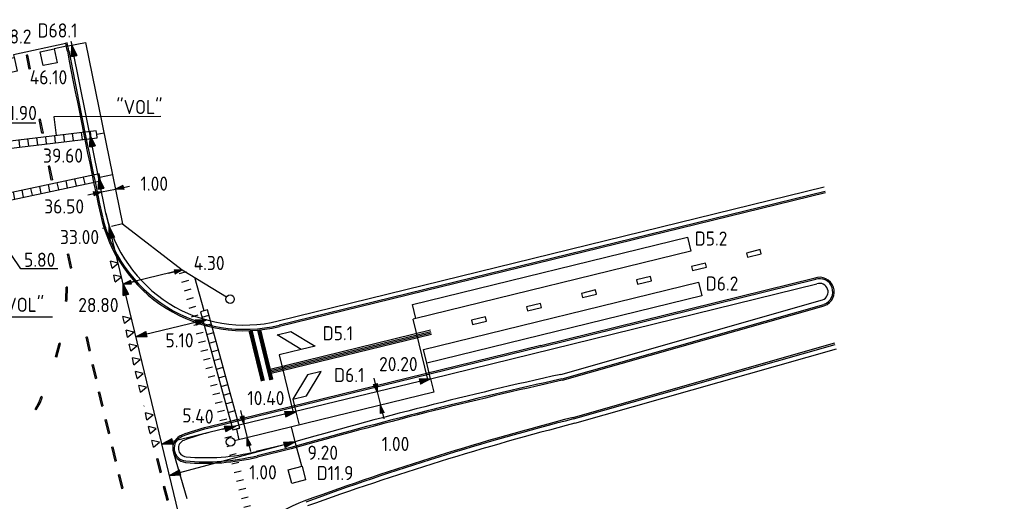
# Model space of a CAD drawing. Extents: x 124708 to 143435, y 487373 to 494715.
# Tile 29 of 32: x 143297 to 143366, y 487479 to 487513. Entities that reach past the tile are written whole.
import ezdxf
from ezdxf.enums import TextEntityAlignment as Align

# ---------------------------------------------------------------- set-up
doc = ezdxf.new("R2010")
doc.units = 0
doc.header["$LTSCALE"] = 0.25
doc.header["$MEASUREMENT"] = 0
doc.linetypes.add('HIDDEN2', pattern=[4.7625, 3.175, -1.5875])
doc.layers.get('0').update_dxf_attribs({"linetype": 'CONTINUOUS'})
for name, color, linetype in [('01-CALQUE', 1, 'CONTINUOUS'), ('40', 9, 'CONTINUOUS'), ('BUIS', 1, 'CONTINUOUS'), ('INSTALLATIE', 2, 'CONTINUOUS'), ('KABEL-500', 3, 'CONTINUOUS'), ('LUS-T-CODE', 1, 'CONTINUOUS'), ('LUSSEN', 7, 'CONTINUOUS'), ('MAAT-T-CODE', 7, 'CONTINUOUS'), ('MAATVOERING', 7, 'CONTINUOUS'), ('MARKERING', 9, 'CONTINUOUS'), ('ONDERGROND', 7, 'CONTINUOUS'), ('TXT-020', 1, 'CONTINUOUS'), ('UITSLIJPER', 1, 'CONTINUOUS')]:
    doc.layers.add(name, color=color, linetype=linetype)
doc.styles.add('I020-0', font='isocp.shx', dxfattribs={"height": 1})
doc.styles.add('I020-1', font='ISO.shx', dxfattribs={"height": 2})
doc.styles.add('ISO', font='isocp.shx')

# ---------------------------------------------------------------- blocks, each defined once
blk = doc.blocks.new('V_PLS')
at = {"layer": 'MAATVOERING'}
for p, q in [((0.567, 0.142), (0, 0)), ((0.567, 0.125), (0, 0)), ((0.567, 0.107), (0, 0)), ((0.567, 0.089), (0, 0)), ((0.567, 0.072), (0, 0)), ((0.567, 0.055), (0, 0)), ((0.567, 0.037), (0, 0)), ((0.567, 0.019), (0, 0)), ((0.567, -0.125), (0, 0)), ((0.567, -0.089), (0, 0)), ((0.567, -0.055), (0, 0)), ((0.567, -0.019), (0, 0)), ((0.567, -0.142), (0, 0)), ((0.567, -0.037), (0, 0)), ((0.567, -0.072), (0, 0)), ((0.567, -0.107), (0, 0)), ((0, 0), (0.567, 0)), ((1, 0), (0, 0)), ((0.567, -0.142), (0.567, 0.142))]:
    blk.add_line(p, q, dxfattribs=at)
blk = doc.blocks.new('V_PRS')
at = {"layer": 'MAATVOERING'}
for p, q in [((0, 0), (-1, 0)), ((-0.567, 0.142), (-0.567, -0.142)), ((-0.567, 0.142), (0, 0)), ((-0.567, 0.125), (0, 0)), ((-0.567, 0.107), (0, 0)), ((-0.567, 0.089), (0, 0)), ((-0.567, 0.072), (0, 0)), ((-0.567, 0.055), (0, 0)), ((-0.567, 0.037), (0, 0)), ((-0.567, 0.019), (0, 0)), ((-0.567, -0.107), (0, 0)), ((-0.567, -0.072), (0, 0)), ((-0.567, -0.037), (0, 0)), ((0, 0), (-0.567, 0)), ((-0.567, -0.019), (0, 0)), ((-0.567, -0.055), (0, 0)), ((-0.567, -0.089), (0, 0)), ((-0.567, -0.125), (0, 0)), ((-0.567, -0.142), (0, 0))]:
    blk.add_line(p, q, dxfattribs=at)
at = {"layer": 'MAAT-T-CODE', "linetype": 'CONTINUOUS', "style": 'I020-1'}
blk.add_attdef('MAAT', text='', height=1, rotation=166.41483, dxfattribs=at).set_placement((-6.255, -0.033), align=Align.MIDDLE_CENTER)
blk = doc.blocks.new('V_P2')
for p, q in [((0, 0), (0.78, 0.194)), ((0.78, 0.181), (0, 0)), ((0, 0), (0.78, 0.171)), ((0.78, 0.159), (0, 0)), ((0, 0), (0.78, 0.146)), ((0.78, 0.135), (0, 0)), ((0, 0), (0.78, 0.121)), ((0.78, 0.11), (0, 0)), ((0, 0), (0.78, 0.097)), ((0.78, 0.085), (0, 0)), ((0, 0), (0.78, 0.073)), ((0.78, 0.06), (0, 0)), ((0, 0), (0.78, 0.049)), ((0.78, 0.037), (0, 0)), ((0, 0), (0.78, 0.026)), ((0.78, 0.012), (0, 0)), ((0, 0), (0.78, 0)), ((0.78, -0.194), (0, 0)), ((0, 0), (0.78, -0.097)), ((0, 0), (0.78, -0.146)), ((0, 0), (0.78, -0.049)), ((0, 0), (0.78, 0)), ((0.78, -0.181), (0, 0)), ((0, 0), (0.78, -0.171)), ((0.78, -0.159), (0, 0)), ((0.78, -0.135), (0, 0)), ((0, 0), (0.78, -0.121)), ((0.78, -0.11), (0, 0)), ((0, 0), (0.78, -0.073)), ((0.78, -0.037), (0, 0)), ((0, 0), (0.78, -0.026)), ((0.78, -0.06), (0, 0)), ((0.78, -0.085), (0, 0)), ((0.78, -0.012), (0, 0)), ((0.78, -0.194), (0.78, 0.194))]:
    blk.add_line(p, q)
at = {"layer": 'MAATVOERING', "style": 'I020-0', "flags": 1}
blk.add_attdef('MAAT', (-446006.76, 243439.275), '', height=1, dxfattribs=at)
blk = doc.blocks.new('V_MAST')
blk.add_circle((0, 0), 0.3)
blk = doc.blocks.new('V_2X1S')
blk.add_3dface([(0, -1), (-1.414, -2.414), (-1.414, -1.414), (0, 0)])
at = {"layer": 'LUS-T-CODE', "linetype": 'CONTINUOUS', "style": 'I020-1'}
blk.add_attdef('LUS', text='', height=1, rotation=348.6224, dxfattribs=at).set_placement((-0.846, -3.314), align=Align.MIDDLE_CENTER)
blk = doc.blocks.new('V_20X1')
blk.add_3dface([(0.5, 0), (0.5, -20), (-0.5, -20), (-0.5, 0)])
at = {"layer": 'LUS-T-CODE', "linetype": 'CONTINUOUS', "style": 'I020-1'}
blk.add_attdef('LUS', text='', height=1, rotation=345.32284, dxfattribs=at).set_placement((-0.206, -21.765), align=Align.MIDDLE_CENTER)
blk = doc.blocks.new('V_DOORSN')
at = {"layer": 'BUIS', "linetype": 'CONTINUOUS', "style": 'ISO'}
for tag, p in [('1', (0, 3.2)), ('2', (0, 0))]:
    blk.add_attdef(tag, p, '', height=2, dxfattribs=at)
at = {"layer": 'BUIS', "linetype": 'CONTINUOUS', "style": 'ISO', "flags": 1}
for tag in ['4', '3', '5', '7', '6']:
    blk.add_attdef(tag, (0, 0), '', height=1, dxfattribs=at)
blk = doc.blocks.new('NB_KAA0')
at = {"color": 1}
blk.add_3dface([(1189, 0), (1189, 841), (0, 841), (0, 0)], dxfattribs=at)
at = {"color": 5}
blk.add_3dface([(1179, 10), (1179, 831), (25, 831), (25, 10)], dxfattribs=at)
at = {"layer": 'MAATVOERING', "style": 'I020-0', "flags": 1}
for tag in ['PLOTDATUM', 'FILENAAM']:
    blk.add_attdef(tag, (-285681, -974749), '', height=1, dxfattribs=at)
blk = doc.blocks.new('V_PL')
at = {"layer": 'MAATVOERING'}
for p, q in [((-1, 0), (0, 0)), ((-0.567, 0.142), (0, 0)), ((-0.567, -0.142), (-0.567, 0.142)), ((-0.567, 0.125), (0, 0)), ((-0.567, 0.107), (0, 0)), ((-0.567, 0.089), (0, 0)), ((-0.567, 0.072), (0, 0)), ((-0.567, 0.055), (0, 0)), ((-0.567, 0.037), (0, 0)), ((-0.567, 0.019), (0, 0)), ((-0.567, -0.125), (0, 0)), ((-0.567, -0.089), (0, 0)), ((-0.567, -0.055), (0, 0)), ((-0.567, -0.019), (0, 0)), ((-0.567, -0.142), (0, 0)), ((-0.567, -0.037), (0, 0)), ((-0.567, -0.072), (0, 0)), ((-0.567, -0.107), (0, 0)), ((0, 0), (-0.567, 0))]:
    blk.add_line(p, q, dxfattribs=at)
blk = doc.blocks.new('V_PR')
at = {"layer": 'MAATVOERING'}
for p, q in [((0.567, 0.142), (0, 0)), ((0.567, 0.125), (0, 0)), ((0.567, 0.107), (0, 0)), ((0.567, 0.089), (0, 0)), ((0.567, 0.072), (0, 0)), ((0.567, 0.055), (0, 0)), ((0.567, 0.037), (0, 0)), ((0.567, 0.019), (0, 0)), ((0.567, -0.107), (0, 0)), ((0.567, -0.072), (0, 0)), ((0.567, -0.037), (0, 0)), ((0, 0), (0.567, 0)), ((0, 0), (1, 0)), ((0.567, -0.019), (0, 0)), ((0.567, -0.055), (0, 0)), ((0.567, -0.089), (0, 0)), ((0.567, -0.125), (0, 0)), ((0.567, -0.142), (0, 0)), ((0.567, 0.142), (0.567, -0.142))]:
    blk.add_line(p, q, dxfattribs=at)
at = {"layer": 'MAAT-T-CODE', "linetype": 'CONTINUOUS', "style": 'I020-1'}
blk.add_attdef('MAAT', text='', height=1, rotation=348.6224, dxfattribs=at).set_placement((-3.648, 0.164), align=Align.MIDDLE_CENTER)
blk = doc.blocks.new('V_1X1')
at = {"flags": 128}
blk.add_lwpolyline([(0.5, 0), (0.5, -1), (-0.5, -1), (-0.5, 0), (0.5, 0)], dxfattribs=at)
at = {"layer": 'LUS-T-CODE', "linetype": 'CONTINUOUS', "style": 'ISO'}
blk.add_attdef('LUS', text='', height=1, rotation=167.90039, dxfattribs=at).set_placement((-1.003, -2.22), align=Align.MIDDLE_CENTER)

msp = doc.modelspace()

# ---------------------------------------------------------------- hatches: boundary and pattern name
at = {"layer": 'BUIS', "linetype": 'CONTINUOUS'}
h = msp.add_hatch(dxfattribs=at)
h.set_pattern_fill('LINE', color=256, scale=0.1, style=0, pattern_type=2)
h.set_pattern_definition([(96.819, (143304.674, 487518.456), (-0.630508, -0.075396), [])])
h.paths.add_polyline_path([(143294.715, 487504.489), (143294.681, 487504.736), (143302.15, 487505.63), (143302.184, 487505.382), (143302.218, 487505.134), (143294.749, 487504.241)])
h = msp.add_hatch(dxfattribs=at)
h.set_pattern_fill('LINE', color=256, scale=0.1, style=0, pattern_type=2)
h.set_pattern_definition([(282.1, (0, 0), (0.62089235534, 0.13310778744), [])])
h.paths.add_polyline_path([(143281.824, 487497.673), (143281.719, 487498.162), (143302.351, 487502.584), (143302.455, 487502.096)])
h = msp.add_hatch(dxfattribs=at)
h.set_pattern_fill('LINE', color=256, scale=0.1, style=0, pattern_type=2)
h.set_pattern_definition([(195.328418, (0, 0), (0.16786315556, -0.612410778), [])])
h.paths.add_polyline_path([(143311.744, 487483.909, 2.050431), (143311.869, 487483.453), (143314.554, 487473.66), (143314.312, 487473.594), (143314.071, 487473.528), (143307.988, 487495.72), (143308.23, 487495.786), (143308.471, 487495.853)])
h = msp.add_hatch(dxfattribs=at)
h.set_pattern_fill('LINE', color=256, scale=0.1, style=0, pattern_type=2)
h.set_pattern_definition([(15.274053, (-7181.42275, 2169.0196), (-0.1672819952, 0.61256977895), [])])
h.paths.add_polyline_path([(143312.288, 487484.606), (143311.806, 487484.474), (143309.523, 487492.834), (143310.005, 487492.966)])

# ---------------------------------------------------------------- linework, layer by layer
at = {"layer": '40'}
for p, q in [((143303.269, 487495.915), (143303.16, 487496.402)), ((143303.703, 487496.268), (143303.16, 487496.402)), ((143303.269, 487495.915), (143303.703, 487496.268)), ((143303.269, 487495.915), (143303.29, 487495.919)), ((143303.488, 487494.939), (143303.379, 487495.427)), ((143303.922, 487495.292), (143303.379, 487495.427)), ((143303.488, 487494.939), (143303.922, 487495.292)), ((143303.488, 487494.939), (143303.509, 487494.943)), ((143304.145, 487492.012), (143304.036, 487492.5)), ((143304.579, 487492.365), (143304.036, 487492.5)), ((143304.145, 487492.012), (143304.579, 487492.365)), ((143304.145, 487492.012), (143304.166, 487492.016)), ((143304.364, 487491.036), (143304.255, 487491.524)), ((143304.797, 487491.389), (143304.255, 487491.524)), ((143304.364, 487491.036), (143304.797, 487491.389)), ((143304.364, 487491.036), (143304.385, 487491.041)), ((143304.583, 487490.06), (143304.474, 487490.548)), ((143305.016, 487490.414), (143304.474, 487490.548)), ((143304.583, 487490.06), (143305.016, 487490.414)), ((143304.583, 487490.06), (143304.604, 487490.065)), ((143304.813, 487489.087), (143304.698, 487489.573)), ((143305.242, 487489.445), (143304.698, 487489.573)), ((143304.813, 487489.087), (143305.242, 487489.445)), ((143304.813, 487489.087), (143304.833, 487489.092)), ((143305.043, 487488.114), (143304.928, 487488.6)), ((143305.472, 487488.472), (143304.928, 487488.6)), ((143305.043, 487488.114), (143305.472, 487488.472)), ((143305.043, 487488.114), (143305.063, 487488.118)), ((143305.273, 487487.14), (143305.158, 487487.627)), ((143305.702, 487487.499), (143305.158, 487487.627)), ((143305.273, 487487.14), (143305.702, 487487.499)), ((143305.273, 487487.14), (143305.293, 487487.145)), ((143305.503, 487486.167), (143305.523, 487486.172)), ((143305.733, 487485.194), (143305.618, 487485.681)), ((143306.162, 487485.552), (143305.618, 487485.681)), ((143305.733, 487485.194), (143306.162, 487485.552)), ((143305.733, 487485.194), (143305.753, 487485.199)), ((143305.963, 487484.221), (143305.848, 487484.707)), ((143306.392, 487484.579), (143305.848, 487484.707)), ((143305.963, 487484.221), (143306.392, 487484.579)), ((143305.963, 487484.221), (143305.983, 487484.226)), ((143306.193, 487483.248), (143306.078, 487483.734)), ((143306.622, 487483.606), (143306.078, 487483.734)), ((143306.193, 487483.248), (143306.622, 487483.606))]:
    msp.add_line(p, q, dxfattribs=at)
at = {"layer": 'BUIS'}
for p, q in [((143306.711, 487506.632), (143299.157, 487506.611)), ((143299.157, 487506.611), (143299.311, 487505.29)), ((143299.065, 487492.438), (143294.146, 487492.438))]:
    msp.add_line(p, q, dxfattribs=at)
at = {"layer": 'BUIS', "flags": 128}
msp.add_lwpolyline([(143294.715, 487504.489), (143294.749, 487504.241), (143302.218, 487505.134), (143302.184, 487505.382), (143302.15, 487505.63), (143294.681, 487504.736)], close=True, dxfattribs=at)
at = {"layer": 'BUIS'}
for points in [[(143281.824, 487497.673), (143302.455, 487502.096), (143302.351, 487502.584), (143281.719, 487498.162)], [(143312.288, 487484.606), (143310.005, 487492.966), (143309.523, 487492.834), (143311.806, 487484.474)]]:
    msp.add_3dface(points, dxfattribs=at)
at = {"layer": 'KABEL-500'}
for p, q in [((143302.184, 487505.382), (143302.704, 487505.487)), ((143302.403, 487502.34), (143303.304, 487502.523)), ((143304.008, 487499.05), (143308.23, 487495.786)), ((143308.23, 487495.786), (143311.344, 487493.879)), ((143309.764, 487492.9), (143309.122, 487495.24)), ((143325.776, 487488.085), (143326.004, 487487.151)), ((143326.004, 487487.151), (143311.92, 487483.704)), ((143316.257, 487485.755), (143316.485, 487484.821)), ((143312.047, 487484.54), (143312.233, 487483.78)), ((143316.191, 487483.635), (143315.934, 487484.686))]:
    msp.add_line(p, q, dxfattribs=at)
at = {"layer": 'KABEL-500', "flags": 128}
msp.add_lwpolyline([(143300.04, 487511.6), (143301.388, 487511.876), (143304.008, 487499.05)], dxfattribs=at)
at = {"layer": 'MAAT-T-CODE', "flags": 128}
msp.add_lwpolyline([(143299.435, 487495.867), (143296.813, 487495.871), (143294.121, 487499.845)], dxfattribs=at)
at = {"layer": 'MAATVOERING'}
for p, q in [((143297.872, 487506.173), (143295.584, 487506.173)), ((143302.526, 487501.301), (143303.506, 487501.5)), ((143309.452, 487472.42), (143302.963, 487499.276)), ((143308.23, 487495.786), (143304.05, 487494.776)), ((143309.932, 487492.256), (143304.95, 487491.052)), ((143321.993, 487487.169), (143322.223, 487486.226)), ((143310.096, 487484.287), (143306.781, 487483.476)), ((143312.58, 487484.889), (143312.816, 487483.923)), ((143316.192, 487483.634), (143307.318, 487481.254)), ((143307.598, 487482.866), (143308.537, 487479.617))]:
    msp.add_line(p, q, dxfattribs=at)
at = {"layer": 'MAATVOERING', "linetype": 'HIDDEN2'}
msp.add_line((143304.008, 487499.05), (143302.586, 487498.707), dxfattribs=at)
at = {"layer": 'MARKERING'}
for p, q in [((143297.306, 487510.978), (143297.208, 487510.958)), ((143297.503, 487509.997), (143297.405, 487509.978)), ((143297.454, 487509.987), (143297.456, 487509.988)), ((143298.213, 487506.445), (143298.115, 487506.426)), ((143298.311, 487505.445), (143298.115, 487506.426)), ((143298.409, 487505.465), (143298.213, 487506.446)), ((143298.238, 487506.065), (143298.24, 487506.065)), ((143298.409, 487505.465), (143298.311, 487505.445)), ((143298.875, 487503.133), (143298.777, 487503.113)), ((143298.973, 487502.133), (143298.777, 487503.113)), ((143299.071, 487502.153), (143298.875, 487503.133)), ((143299.071, 487502.153), (143298.973, 487502.133)), ((143353.65, 487501.335), (143315.063, 487491.884)), ((143353.674, 487501.238), (143315.086, 487491.786)), ((143300.086, 487496.891), (143300.184, 487496.913)), ((143300.086, 487496.891), (143300.306, 487495.915)), ((143300.126, 487496.9), (143300.133, 487496.901)), ((143300.184, 487496.913), (143300.404, 487495.937)), ((143300.306, 487495.915), (143300.403, 487495.937)), ((143333.569, 487490.444), (143352.955, 487495.22)), ((143333.598, 487490.348), (143352.979, 487495.123)), ((143300.122, 487494.564), (143300.022, 487494.568)), ((143300.074, 487493.561), (143299.975, 487493.574)), ((143300.025, 487493.568), (143300.027, 487493.567)), ((143335.062, 487488.088), (143353.549, 487493.354)), ((143335.089, 487487.992), (143353.577, 487493.257)), ((143325.758, 487491.517), (143314.347, 487488.722)), ((143325.781, 487491.419), (143314.371, 487488.624)), ((143325.805, 487491.322), (143314.394, 487488.527)), ((143325.829, 487491.225), (143314.418, 487488.43)), ((143299.264, 487489.652), (143299.517, 487490.62)), ((143299.36, 487489.626), (143299.613, 487490.594)), ((143299.613, 487490.594), (143299.516, 487490.62)), ((143301.404, 487491.037), (143301.502, 487491.059)), ((143301.404, 487491.037), (143301.623, 487490.062)), ((143301.444, 487491.046), (143301.451, 487491.048)), ((143301.502, 487491.059), (143301.721, 487490.084)), ((143335.84, 487485.357), (143354.327, 487490.622)), ((143335.867, 487485.261), (143354.354, 487490.526)), ((143301.624, 487490.062), (143301.721, 487490.084)), ((143333.569, 487490.444), (143310.001, 487484.675)), ((143333.598, 487490.348), (143310.025, 487484.578)), ((143299.36, 487489.627), (143299.264, 487489.652)), ((143299.312, 487489.639), (143299.314, 487489.639)), ((143301.843, 487489.086), (143301.941, 487489.108)), ((143301.843, 487489.086), (143302.063, 487488.111)), ((143301.883, 487489.095), (143301.89, 487489.097)), ((143301.941, 487489.108), (143302.161, 487488.133)), ((143302.063, 487488.111), (143302.16, 487488.133)), ((143302.287, 487487.135), (143302.384, 487487.159)), ((143302.287, 487487.135), (143302.522, 487486.163)), ((143302.327, 487487.145), (143302.334, 487487.147)), ((143302.385, 487487.159), (143302.62, 487486.187)), ((143298.352, 487486.8), (143298.259, 487486.837)), ((143297.914, 487485.896), (143297.827, 487485.945)), ((143297.87, 487485.92), (143297.872, 487485.92)), ((143302.522, 487486.163), (143302.619, 487486.187)), ((143302.757, 487485.191), (143302.854, 487485.215)), ((143302.757, 487485.191), (143302.992, 487484.219)), ((143302.797, 487485.201), (143302.804, 487485.203)), ((143302.855, 487485.215), (143303.09, 487484.243)), ((143302.992, 487484.219), (143303.09, 487484.243)), ((143303.227, 487483.247), (143303.325, 487483.271)), ((143303.227, 487483.247), (143303.462, 487482.275)), ((143303.267, 487483.257), (143303.274, 487483.259)), ((143303.325, 487483.271), (143303.56, 487482.299)), ((143315.89, 487483.236), (143313.514, 487482.655)), ((143315.913, 487483.138), (143313.537, 487482.557)), ((143303.462, 487482.275), (143303.56, 487482.299)), ((143306.393, 487482.425), (143306.49, 487482.449)), ((143306.393, 487482.425), (143306.638, 487481.456)), ((143306.489, 487482.449), (143306.734, 487481.48)), ((143306.638, 487481.455), (143306.734, 487481.48)), ((143303.697, 487481.303), (143303.932, 487480.331)), ((143303.698, 487481.303), (143303.795, 487481.327)), ((143303.737, 487481.313), (143303.744, 487481.315)), ((143303.795, 487481.327), (143304.03, 487480.355)), ((143303.933, 487480.331), (143304.03, 487480.355)), ((143306.882, 487480.486), (143306.979, 487480.51)), ((143306.883, 487480.486), (143307.128, 487479.516)), ((143306.922, 487480.496), (143306.929, 487480.497)), ((143306.979, 487480.51), (143307.224, 487479.54)), ((143307.127, 487479.516), (143307.224, 487479.541))]:
    msp.add_line(p, q, dxfattribs=at)
at = {"layer": 'MARKERING', "flags": 128}
for points in [[(143297.405, 487509.977), (143297.258, 487510.713), (143297.208, 487510.958)], [(143297.503, 487509.997), (143297.356, 487510.733), (143297.306, 487510.978)], [(143299.975, 487493.574), (143299.992, 487493.702), (143300.022, 487494.568)], [(143300.075, 487493.562), (143300.092, 487493.694), (143300.122, 487494.564)], [(143297.826, 487485.944), (143298.091, 487486.419), (143298.259, 487486.838)], [(143297.914, 487485.896), (143298.181, 487486.375), (143298.351, 487486.8)]]:
    msp.add_lwpolyline(points, dxfattribs=at)
at = {"layer": 'MARKERING', "const_width": 0.3, "flags": 128}
for points in [[(143313.049, 487491.499), (143313.92, 487487.94)], [(143313.656, 487491.542), (143314.52, 487488.013)]]:
    msp.add_lwpolyline(points, dxfattribs=at)
at = {"layer": 'MARKERING'}
for centre, radius, start, end in [((142711.306, 487397.969), 599.6, 10.891311, 10.948182), ((142711.306, 487397.969), 599.7, 10.891311, 10.948374), ((143889.691, 487624.705), 600.4, 190.891311, 192.014653), ((143889.691, 487624.705), 600.3, 190.891311, 192.01465), ((143312.615, 487501.89), 10.4, 192.01462, 283.75144), ((143312.615, 487501.89), 10.3, 192.01462, 283.75144), ((143353.258, 487494.236), 1.03, 289.54773, 109.44713), ((143353.258, 487494.236), 0.93, 289.54773, 109.44713), ((143410.699, 487148.889), 347.53, 102.5738, 105.83143), ((143410.54, 487149.557), 346.742, 102.57221, 105.83704), ((143386.158, 487290.248), 201.493, 104.46129, 110.09437), ((143386.166, 487290.223), 201.419, 104.46095, 110.09492), ((143313.662, 487469.717), 15.4, 103.75373, 110.8017), ((143313.662, 487469.717), 15.3, 103.75373, 110.8017), ((143308.548, 487483.178), 1, 110.8017, 264.70696), ((143308.548, 487483.178), 0.9, 110.8017, 264.70696), ((143355.142, 487386.494), 100.4, 104.57354, 104.57524), ((143355.142, 487386.494), 100.4, 104.57354, 104.57524), ((143309.877, 487497.517), 15.4, 264.70696, 283.75453), ((143309.877, 487497.517), 15.3, 264.70696, 283.75453), ((143320.396, 487469.67), 10.4, 109.46048, 194.67602)]:
    msp.add_arc(centre, radius, start, end, dxfattribs=at)
for points in [[(143348.097, 487496.983), (143348.169, 487496.69), (143349.139, 487496.928), (143349.068, 487497.221)], [(143344.212, 487496.032), (143344.284, 487495.739), (143345.254, 487495.977), (143345.183, 487496.27)], [(143340.327, 487495.081), (143340.399, 487494.788), (143341.369, 487495.026), (143341.298, 487495.319)], [(143336.441, 487494.131), (143336.513, 487493.838), (143337.483, 487494.076), (143337.412, 487494.369)], [(143332.556, 487493.18), (143332.628, 487492.887), (143333.598, 487493.125), (143333.527, 487493.418)], [(143328.671, 487492.231), (143328.743, 487491.938), (143329.713, 487492.176), (143329.642, 487492.469)]]:
    msp.add_3dface(points, dxfattribs=at)
at = {"layer": 'ONDERGROND'}
for p, q in [((143353.578, 487501.628), (143314.992, 487492.176)), ((143325.776, 487488.085), (143353.058, 487494.802)), ((143334.971, 487488.406), (143353.459, 487493.671)), ((143335.958, 487484.943), (143354.445, 487490.209)), ((143325.776, 487488.085), (143310.096, 487484.287)), ((143315.819, 487483.528), (143313.443, 487482.947))]:
    msp.add_line(p, q, dxfattribs=at)
at = {"layer": 'ONDERGROND', "flags": 128}
msp.add_lwpolyline([(143302.963, 487499.276), (143302.834, 487499.808), (143300.498, 487511.337, 0.000251), (143300.384, 487511.93)], format="xyb", dxfattribs=at)
at = {"layer": 'ONDERGROND'}
for centre, radius, start, end in [((143312.615, 487501.89), 10, 192.01462, 283.75144), ((143353.258, 487494.236), 0.6, 289.54773, 109.44713), ((143402.977, 487181.331), 314.515, 102.48742, 106.08837), ((143389.796, 487277.458), 214.357, 104.54646, 109.8344), ((143313.662, 487469.717), 15, 103.75373, 110.8017), ((143308.548, 487483.178), 0.6, 110.8017, 264.70696), ((143309.877, 487497.517), 15, 264.70696, 283.75453)]:
    msp.add_arc(centre, radius, start, end, dxfattribs=at)
at = {"layer": 'TXT-020'}
msp.add_point((143315.48, 487488.93), dxfattribs=at)
at = {"layer": 'UITSLIJPER'}
for p, q in [((143300.04, 487511.6), (143299.173, 487511.415)), ((143324.725, 487492.362), (143324.531, 487492.315)), ((143325.581, 487488.037), (143324.531, 487492.315)), ((143324.728, 487492.363), (143324.725, 487492.362)), ((143316.633, 487490.167), (143315.065, 487489.783)), ((143315.065, 487489.783), (143316.062, 487485.708)), ((143325.776, 487488.085), (143325.505, 487489.188)), ((143316.036, 487486.656), (143316.257, 487485.755)), ((143316.685, 487481.915), (143316.192, 487483.634))]:
    msp.add_line(p, q, dxfattribs=at)
at = {"layer": 'UITSLIJPER', "flags": 128}
msp.add_lwpolyline([(143299.998, 487511.796), (143296.296, 487511.003), (143296.347, 487510.809)], dxfattribs=at)

# ---------------------------------------------------------------- block references
at = {"layer": '01-CALQUE', "xscale": 0.5, "yscale": 0.5, "zscale": 0.5}
msp.add_blockref('NB_KAA0', (142840.5, 487374.5), dxfattribs=at)
at = {"layer": 'BUIS'}
ref = msp.add_blockref('V_DOORSN', (143303.88, 487512.101), dxfattribs=dict(at, xscale=0.5, yscale=0.5, zscale=0.5))
ref.add_attrib('7', '"VOL"', (143303.569, 487506.808), dxfattribs={"linetype": 'CONTINUOUS', "height": 1, "style": 'ISO'})
ref = msp.add_blockref('V_DOORSN', (143293.431, 487490.494), dxfattribs=dict(at, xscale=0.5, yscale=0.5, zscale=0.5))
ref.add_attrib('7', '"VOL"', (143295.207, 487492.823), dxfattribs={"linetype": 'CONTINUOUS', "height": 1, "style": 'ISO'})
at = {"layer": 'INSTALLATIE'}
for p in [(143311.6, 487493.722), (143311.629, 487483.633)]:
    msp.add_blockref('V_MAST', p, dxfattribs=at)
at = {"layer": 'LUSSEN'}
ref = msp.add_blockref('V_1X1', (143296.067, 487509.726), dxfattribs=dict(at, rotation=192.0996075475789))
ref.add_attrib('LUS', 'D68.2', dxfattribs={"layer": 'LUS-T-CODE', "linetype": 'CONTINUOUS', "height": 1, "style": 'ISO'}).set_placement((143296.08, 487512.286), align=Align.MIDDLE_CENTER)
at = {"layer": 'LUSSEN', "rotation": 192.0996075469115}
msp.add_blockref('V_1X1', (143298.894, 487510.333), dxfattribs=at).add_auto_attribs({'LUS': 'D68.1'})
at = {"layer": 'LUSSEN'}
ref = msp.add_blockref('V_20X1', (143324.609, 487492.849), dxfattribs=dict(at, rotation=103.7641014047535))
ref.add_attrib('LUS', 'D5.2', dxfattribs={"layer": 'LUS-T-CODE', "linetype": 'CONTINUOUS', "height": 1, "style": 'I020-1'}).set_placement((143345.589, 487498.004), align=Align.MIDDLE_CENTER)
ref = msp.add_blockref('V_20X1', (143325.386, 487489.674), dxfattribs=dict(at, rotation=103.7560206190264))
ref.add_attrib('LUS', 'D6.2', dxfattribs={"layer": 'LUS-T-CODE', "linetype": 'CONTINUOUS', "height": 1, "style": 'I020-1'}).set_placement((143346.367, 487494.824), align=Align.MIDDLE_CENTER)
ref = msp.add_blockref('V_2X1S', (143314.923, 487491.204), dxfattribs=dict(at, rotation=103.7528781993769))
ref.add_attrib('LUS', 'D5.1', dxfattribs={"layer": 'LUS-T-CODE', "linetype": 'CONTINUOUS', "height": 1, "style": 'I020-1'}).set_placement((143319.221, 487491.312), align=Align.MIDDLE_CENTER)
ref = msp.add_blockref('V_2X1S', (143316.036, 487486.656), dxfattribs=dict(at, yscale=-1, rotation=283.7570327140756))
ref.add_attrib('LUS', 'D6.1', dxfattribs={"layer": 'LUS-T-CODE', "linetype": 'CONTINUOUS', "height": 1, "style": 'I020-1'}).set_placement((143320.025, 487488.353), align=Align.MIDDLE_CENTER)
ref = msp.add_blockref('V_1X1', (143316.812, 487481.432), dxfattribs=dict(at, rotation=284.6800694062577))
ref.add_attrib('LUS', 'D11.9', dxfattribs={"layer": 'LUS-T-CODE', "linetype": 'CONTINUOUS', "height": 1, "style": 'ISO'}).set_placement((143319.026, 487481.426), align=Align.MIDDLE_CENTER)
at = {"layer": 'MAATVOERING'}
ref = msp.add_blockref('V_P2', (143300.432, 487511.681), dxfattribs=dict(at, rotation=281.2715955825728))
ref.add_attrib('MAAT', '46.10', dxfattribs={"layer": 'MAAT-T-CODE', "linetype": 'CONTINUOUS', "height": 1, "style": 'I020-1'}).set_placement((143298.772, 487509.406), align=Align.MIDDLE_CENTER)
at = {"layer": 'MAATVOERING', "linetype": 'HIDDEN2'}
ref = msp.add_blockref('V_P2', (143292.664, 487506.491), dxfattribs=dict(at, rotation=281.646700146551))
ref.add_attrib('MAAT', '11.90', dxfattribs={"layer": 'MAAT-T-CODE', "linetype": 'CONTINUOUS', "height": 1, "style": 'I020-1'}).set_placement((143296.733, 487506.882), align=Align.MIDDLE_CENTER)
ref = msp.add_blockref('V_P2', (143301.724, 487505.288), dxfattribs=dict(at, rotation=281.4529834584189))
ref.add_attrib('MAAT', '39.60', dxfattribs={"layer": 'MAAT-T-CODE', "linetype": 'CONTINUOUS', "height": 1, "style": 'I020-1'}).set_placement((143299.802, 487503.869), align=Align.MIDDLE_CENTER)
at = {"layer": 'MAATVOERING'}
ref = msp.add_blockref('V_P2', (143302.331, 487502.289), dxfattribs=dict(at, rotation=281.4529834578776))
ref.add_attrib('MAAT', '36.50', dxfattribs={"layer": 'MAAT-T-CODE', "linetype": 'CONTINUOUS', "height": 1, "style": 'I020-1'}).set_placement((143299.88, 487500.274), align=Align.MIDDLE_CENTER)
ref = msp.add_blockref('V_PR', (143303.506, 487501.5), dxfattribs=dict(at, rotation=11.45298346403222))
ref.add_attrib('MAAT', '1.00', dxfattribs={"layer": 'MAAT-T-CODE', "linetype": 'CONTINUOUS', "height": 1, "style": 'I020-1'}).set_placement((143306.249, 487501.887), align=Align.MIDDLE_CENTER)
for name, p, rotation in [('V_PL', (143302.526, 487501.301), 11.45298346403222), ('V_P2', (143304.95, 487491.052), 13.58517140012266), ('V_PL', (143321.993, 487487.169), 283.7528782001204), ('V_PL', (143312.58, 487484.889), 283.7528781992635), ('V_P2', (143306.781, 487483.476), 13.75287819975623), ('V_P2', (143307.318, 487481.254), 15.01179028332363)]:
    msp.add_blockref(name, p, dxfattribs=dict(at, rotation=rotation))
ref = msp.add_blockref('V_P2', (143293.893, 487500.53), dxfattribs=dict(at, rotation=281.8223888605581))
ref.add_attrib('MAAT', '5.80', dxfattribs={"layer": 'MAAT-T-CODE', "linetype": 'CONTINUOUS', "height": 1, "style": 'I020-1'}).set_placement((143298.153, 487496.503), align=Align.MIDDLE_CENTER)
ref = msp.add_blockref('V_P2', (143303.072, 487498.824), dxfattribs=dict(at, rotation=283.5851713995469))
ref.add_attrib('MAAT', '33.00', dxfattribs={"layer": 'MAAT-T-CODE', "linetype": 'CONTINUOUS', "height": 1, "style": 'I020-1'}).set_placement((143300.969, 487498.11), align=Align.MIDDLE_CENTER)
at = {"layer": 'MAATVOERING', "linetype": 'HIDDEN2', "rotation": 193.5851714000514}
msp.add_blockref('V_PRS', (143304.05, 487494.776), dxfattribs=at).add_auto_attribs({'MAAT': '4.30'})
msp.add_blockref('V_PLS', (143308.23, 487495.786), dxfattribs=at)
at = {"layer": 'MAATVOERING'}
ref = msp.add_blockref('V_P2', (143304.05, 487494.776), dxfattribs=dict(at, rotation=283.5851713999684))
ref.add_attrib('MAAT', '28.80', dxfattribs={"layer": 'MAAT-T-CODE', "linetype": 'CONTINUOUS', "height": 1, "style": 'I020-1'}).set_placement((143302.299, 487493.307), align=Align.MIDDLE_CENTER)
ref = msp.add_blockref('V_P2', (143309.932, 487492.256), dxfattribs=dict(at, rotation=193.5851714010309))
ref.add_attrib('MAAT', '5.10', dxfattribs={"layer": 'MAAT-T-CODE', "linetype": 'CONTINUOUS', "height": 1, "style": 'I020-1'}).set_placement((143308.03, 487490.812), align=Align.MIDDLE_CENTER)
ref = msp.add_blockref('V_P2', (143325.776, 487488.085), dxfattribs=dict(at, rotation=193.0703498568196))
ref.add_attrib('MAAT', '20.20', dxfattribs={"layer": 'MAAT-T-CODE', "linetype": 'CONTINUOUS', "height": 1, "style": 'I020-1'}).set_placement((143323.492, 487489.129), align=Align.MIDDLE_CENTER)
ref = msp.add_blockref('V_P2', (143316.257, 487485.755), dxfattribs=dict(at, rotation=192.2899282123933))
ref.add_attrib('MAAT', '10.40', dxfattribs={"layer": 'MAAT-T-CODE', "linetype": 'CONTINUOUS', "height": 1, "style": 'I020-1'}).set_placement((143314.134, 487486.724), align=Align.MIDDLE_CENTER)
ref = msp.add_blockref('V_P2', (143311.999, 487484.75), dxfattribs=dict(at, rotation=195.1461051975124))
ref.add_attrib('MAAT', '5.40', dxfattribs={"layer": 'MAAT-T-CODE', "linetype": 'CONTINUOUS', "height": 1, "rotation": 357.10083, "style": 'I020-1'}).set_placement((143309.331, 487485.461), align=Align.MIDDLE_CENTER)
ref = msp.add_blockref('V_PR', (143322.223, 487486.226), dxfattribs=dict(at, rotation=283.7528782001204))
ref.add_attrib('MAAT', '1.00', dxfattribs={"layer": 'MAAT-T-CODE', "linetype": 'CONTINUOUS', "height": 1, "style": 'I020-1'}).set_placement((143323.296, 487483.485), align=Align.MIDDLE_CENTER)
ref = msp.add_blockref('V_PR', (143312.816, 487483.923), dxfattribs=dict(at, rotation=283.7528781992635))
ref.add_attrib('MAAT', '1.00', dxfattribs={"layer": 'MAAT-T-CODE', "linetype": 'CONTINUOUS', "height": 1, "style": 'I020-1'}).set_placement((143313.93, 487481.481), align=Align.MIDDLE_CENTER)
ref = msp.add_blockref('V_P2', (143316.192, 487483.634), dxfattribs=dict(at, rotation=195.011790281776))
ref.add_attrib('MAAT', '9.20', dxfattribs={"layer": 'MAAT-T-CODE', "linetype": 'CONTINUOUS', "height": 1, "style": 'I020-1'}).set_placement((143318.154, 487482.864), align=Align.MIDDLE_CENTER)

doc.saveas('drawing.dxf')
